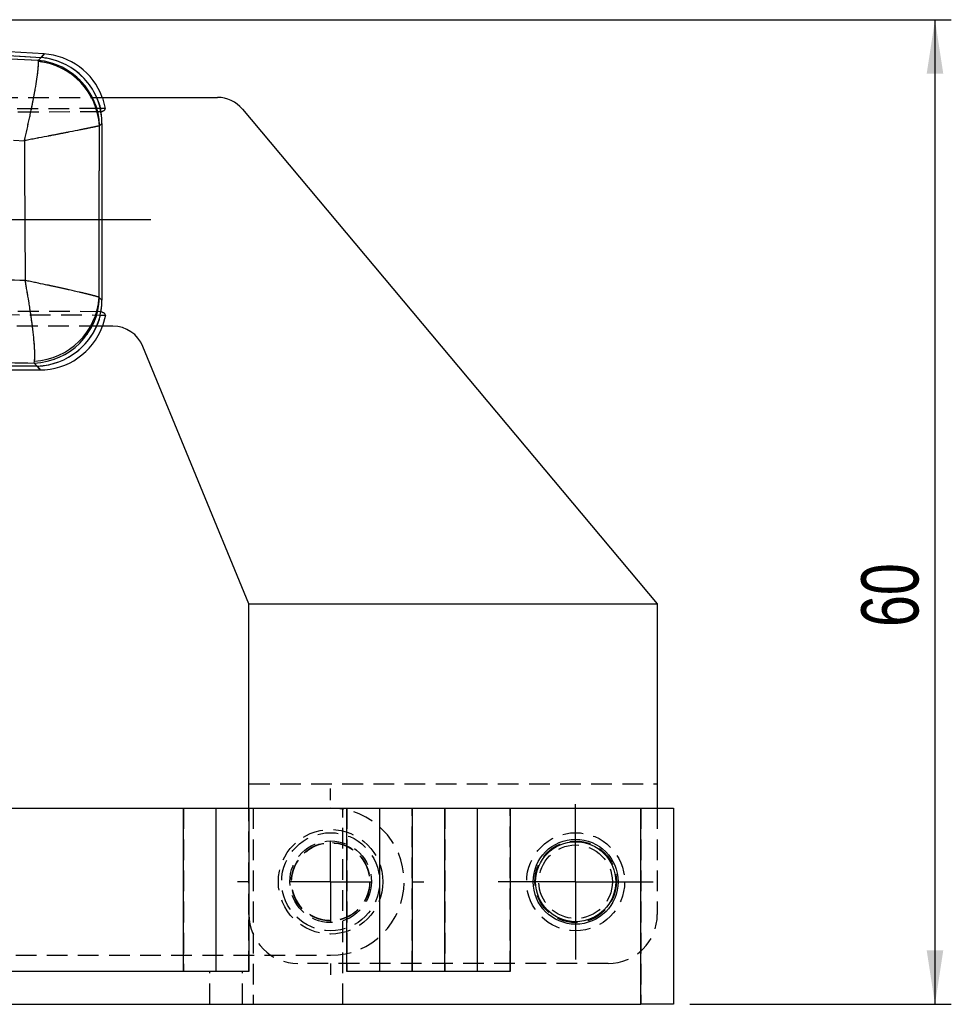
# Model space of a CAD drawing. Extents: x 30 to 391, y 7 to 282.
# Tile 24 of 30: x 150 to 207, y 210 to 270. Entities that reach past the tile are written whole.
import ezdxf

# ---------------------------------------------------------------- set-up
doc = ezdxf.new("R2010")
doc.units = 0
doc.linetypes.add('CENTERX2', pattern=[20.32, 12.7, -2.54, 2.54, -2.54])
doc.linetypes.add('HIDDEN', pattern=[1.905, 1.27, -0.635])
doc.layers.get('0').update_dxf_attribs({"linetype": 'CONTINUOUS'})
doc.styles.add('SLDTEXTSTYLE0', font='TXT', dxfattribs={"width": 0.75})
doc.dimstyles.new('SLDDIMSTYLE0', dxfattribs={"dimtxt": 3.5, "dimasz": 3.302, "dimexe": 0, "dimexo": 0.0625, "dimgap": 0.875, "dimtad": 1, "dimdec": 0, "dimrnd": 1e-09, "dimzin": 12, "dimtxsty": 'SLDTEXTSTYLE0', "dimsah": 1, "dimcen": 0.09, "dimazin": 3, "dimtfac": 1, "dimtdec": 0, "dimtofl": 0, "dimtmove": 0, "dimatfit": 3, "dimtolj": 1, "dimtzin": 12})

# ---------------------------------------------------------------- blocks, each defined once
blk = doc.blocks.new('_D')
at = {"color": 179, "linetype": 'CONTINUOUS'}
for p, q in [((118.125, 270.152), (206.743, 270.152)), ((205.743, 270.152), (205.743, 209.896)), ((190.743, 209.896), (206.743, 209.896))]:
    blk.add_line(p, q, dxfattribs=at)
for points in [[(205.743, 270.152), (205.235, 266.85), (206.251, 266.85)], [(205.743, 209.896), (206.251, 213.198), (205.235, 213.198)]]:
    blk.add_solid(points, dxfattribs=at)
at = {"color": 179, "linetype": 'CONTINUOUS', "insert": (201.231, 232.986, 0.1), "char_height": 3.5, "attachment_point": 1, "rotation": 90, "style": 'SLDTEXTSTYLE0'}
blk.add_mtext('60', dxfattribs=at)
blk = doc.blocks.new('SW_CENTERMARKSYMBOL_0')
at = {"color": 0, "linetype": 'CONTINUOUS'}
for p, q in [((0, 2.5), (0, 4.75)), ((0, 0), (0, 2.5)), ((-2.5, 0), (-4.75, 0)), ((0, 0), (-2.5, 0)), ((0, 0), (0, -2.5)), ((0, 0), (2.5, 0)), ((2.5, 0), (4.75, 0)), ((0, -2.5), (0, -4.75))]:
    blk.add_line(p, q, dxfattribs=at)
blk = doc.blocks.new('SW_CENTERMARKSYMBOL_1')
at = {"color": 0, "linetype": 'CONTINUOUS'}
for p, q in [((0, 5), (0, 5.7)), ((0, 0), (0, 2.5)), ((-5, 0), (-5.7, 0)), ((0, 0), (-2.5, 0)), ((0, 0), (0, -2.5)), ((0, 0), (2.5, 0)), ((5, 0), (5.7, 0)), ((0, -5), (0, -5.7))]:
    blk.add_line(p, q, dxfattribs=at)

msp = doc.modelspace()

# ---------------------------------------------------------------- linework, layer by layer
at = {"color": 7, "linetype": 'CONTINUOUS'}
for p, q in [((151.1995, 268.0541), (117.1254, 270.152)), ((117.1113, 269.9217), (151.0265, 267.8336)), ((150.8431, 267.6613), (117.3535, 269.2491)), ((151.0261, 267.8332), (150.8431, 267.6613)), ((150.8499, 267.5866), (150.8431, 267.6613)), ((154.6168, 265.3962), (161.8099, 265.3962)), ((154.6583, 264.7139), (154.637, 264.7138)), ((154.659, 264.7139), (154.6583, 264.7139)), ((154.7991, 264.7145), (154.659, 264.7139)), ((163.3423, 264.6814), (188.7428, 234.3962)), ((154.5832, 263.6561), (154.5957, 263.6704)), ((154.5957, 263.6704), (154.7394, 263.8053)), ((154.7394, 263.8053), (154.7394, 252.9894)), ((149.3262, 262.782), (149.9897, 262.7463)), ((154.589, 253.1398), (154.5711, 253.1629)), ((154.7394, 252.9894), (154.589, 253.1398)), ((154.6368, 252.0786), (154.6564, 252.0785)), ((154.6564, 252.0785), (154.8005, 252.0779)), ((155.4034, 251.3962), (154.6191, 251.3962)), ((163.7428, 234.3962), (157.2528, 250.1577)), ((150.7804, 248.9517), (125.8374, 248.9517)), ((150.5906, 249.1415), (150.6108, 249.255)), ((150.5906, 249.1415), (150.7804, 248.9517)), ((125.8374, 248.7204), (150.95, 248.7204)), ((163.7428, 234.3962), (188.7428, 234.3962)), ((163.7428, 221.8962), (163.7428, 234.3962)), ((188.7428, 234.3962), (188.7428, 221.8962)), ((148.2428, 221.8962), (159.7428, 221.8962)), ((159.7428, 211.8962), (159.7428, 221.8962)), ((159.7428, 221.8962), (161.7428, 221.8962)), ((161.7428, 211.8962), (161.7428, 221.8962)), ((161.7428, 221.8962), (163.7428, 221.8962)), ((163.7428, 221.8962), (163.7428, 211.8962)), ((163.7428, 221.8962), (169.7428, 221.8962)), ((169.7428, 211.8962), (169.7428, 221.8962)), ((169.7428, 221.8962), (171.7428, 221.8962)), ((171.7428, 221.8962), (171.7428, 211.8962)), ((171.7428, 221.8962), (173.7428, 221.8962)), ((173.7428, 221.8962), (173.7428, 211.8962)), ((173.7428, 221.8962), (175.7428, 221.8962)), ((175.7428, 211.8962), (175.7428, 221.8962)), ((175.7428, 221.8962), (177.7428, 221.8962)), ((177.7428, 211.8962), (177.7428, 221.8962)), ((177.7428, 221.8962), (179.7428, 221.8962)), ((179.7428, 221.8962), (179.7428, 211.8962)), ((179.7428, 221.8962), (187.7428, 221.8962)), ((187.7428, 209.8962), (187.7428, 221.8962)), ((187.7428, 221.8962), (189.7428, 221.8962)), ((189.7428, 221.8962), (189.7428, 209.8962)), ((163.7428, 211.8962), (144.2428, 211.8962)), ((179.7428, 211.8962), (169.7428, 211.8962)), ((113.7428, 209.8962), (187.7428, 209.8962)), ((189.7428, 209.8962), (187.7428, 209.8962))]:
    msp.add_line(p, q, dxfattribs=at)
at = {"color": 7, "linetype": 'HIDDEN'}
for p, q in [((117.1113, 269.9217), (151.0265, 267.8336)), ((150.8431, 267.6613), (117.3535, 269.2491)), ((151.0261, 267.8332), (150.8431, 267.6613)), ((150.8499, 267.5866), (150.8431, 267.6613)), ((119.7428, 265.3962), (154.6168, 265.3962)), ((154.637, 264.7138), (109.7861, 264.5185)), ((154.6776, 264.5135), (109.3558, 264.33)), ((154.7015, 264.5222), (154.7021, 264.5225)), ((154.5832, 263.6561), (154.5957, 263.6704)), ((154.5957, 263.6704), (154.7394, 263.8053)), ((149.3262, 262.782), (149.9897, 262.7463)), ((154.589, 253.1398), (154.5711, 253.1629)), ((154.7394, 252.9894), (154.589, 253.1398)), ((154.6774, 252.2789), (100.7135, 252.4973)), ((100.7996, 252.313), (154.6368, 252.0786)), ((154.9488, 252.0779), (154.7668, 251.3962)), ((154.6191, 251.3962), (119.7428, 251.3962)), ((150.7804, 248.9517), (125.8374, 248.9517)), ((150.5906, 249.1415), (150.6108, 249.255)), ((150.5906, 249.1415), (150.7804, 248.9517)), ((163.7428, 223.3962), (188.7428, 223.3962)), ((159.7428, 221.8962), (159.7428, 211.8962)), ((163.7428, 215.3962), (163.7428, 221.8962)), ((163.9928, 221.8962), (163.9928, 209.8962)), ((169.4928, 209.8962), (169.4928, 221.8962)), ((169.7428, 221.8962), (169.7428, 211.8962)), ((173.7428, 211.8962), (173.7428, 221.8962)), ((175.7428, 221.8962), (175.7428, 211.8962)), ((179.7428, 211.8962), (179.7428, 221.8962)), ((187.7428, 221.8962), (187.7428, 209.8962)), ((188.7428, 221.8962), (188.7428, 215.3962)), ((163.7428, 211.8962), (163.7428, 215.3962)), ((143.7428, 212.8962), (168.7428, 212.8962)), ((185.7428, 212.3962), (166.7428, 212.3962)), ((161.3428, 209.8962), (161.3428, 211.8962)), ((163.3428, 209.8962), (163.3428, 211.8962))]:
    msp.add_line(p, q, dxfattribs=at)
at = {"color": 179, "linetype": 'CENTERX2'}
msp.add_line((157.7428, 257.8962), (104.7428, 257.8962), dxfattribs=at)
at = {"color": 8, "linetype": 'CONTINUOUS', "flags": 128}
for points in [[(151.1995, 268.0541), (151.1562, 267.9989), (151.0265, 267.8336)], [(150.7804, 248.9517), (150.9076, 248.7784), (150.95, 248.7204), (150.95, 248.7204)]]:
    msp.add_lwpolyline(points, dxfattribs=at)
at = {"color": 7, "linetype": 'HIDDEN', "flags": 128}
for points in [[(151.0265, 267.8336), (151.1562, 267.9989), (151.1995, 268.0541), (151.1995, 268.0541)], [(154.7631, 265.3962), (154.7728, 265.3694), (154.947, 264.7143)], [(150.95, 248.7204), (150.9076, 248.7784), (150.7804, 248.9517)]]:
    msp.add_lwpolyline(points, dxfattribs=at)
at = {"color": 7, "linetype": 'HIDDEN'}
for centre, radius in [((168.7428, 217.3962), 3.2), ((168.7428, 217.3962), 3), ((183.7428, 217.3962), 3), ((168.7428, 217.3962), 2.5), ((168.7428, 217.3962), 2.4), ((168.7428, 217.3962), 2.3812), ((183.7428, 217.3962), 2.5), ((183.7428, 217.3962), 2.25)]:
    msp.add_circle(centre, radius, dxfattribs=at)
at = {"color": 7, "linetype": 'CONTINUOUS'}
for radius in [2.6, 2.45]:
    msp.add_circle((183.7428, 217.3962), radius, dxfattribs=at)
for centre, radius, start, end in [((150.4559, 263.5375), 4.1419, 1.83844, 84.636187), ((150.4177, 263.4378), 4.1712, 3.000265, 84.05205), ((150.6351, 263.7035), 4.1482, 14.096582, 84.590922), ((150.6358, 263.704), 4.1481, 14.090451, 84.594138), ((150.95, 264.0018), 4.06, 20.086764, 86.731084), ((161.8099, 263.3962), 2, 39.986887, 90), ((150.4472, 253.2833), 4.1442, 271.98357, 358.016391), ((150.3943, 253.4351), 4.1856, 272.964679, 356.271999), ((150.6328, 253.1004), 4.1513, 272.037322, 345.749467), ((150.95, 252.7804), 4.06, 269.729828, 340.06526), ((155.4034, 249.3962), 2, 22.380134, 90)]:
    msp.add_arc(centre, radius, start, end, dxfattribs=at)
at = {"color": 7, "linetype": 'HIDDEN'}
for centre, radius, start, end in [((150.4559, 263.5375), 4.1419, 1.83844, 84.636187), ((150.4177, 263.4378), 4.1712, 3.000265, 84.05205), ((150.6353, 263.704), 4.1477, 11.378213, 84.593163), ((150.636, 263.7044), 4.1476, 11.375253, 84.596437), ((150.4472, 253.2833), 4.1442, 271.98357, 358.016391), ((150.3943, 253.4351), 4.1856, 272.964679, 356.271999), ((150.6331, 253.0999), 4.1507, 272.034194, 348.475806), ((168.7428, 217.3962), 4.5, 270, 90), ((166.7428, 215.3962), 3, 180, 270), ((185.7428, 215.3962), 3, 270, 0)]:
    msp.add_arc(centre, radius, start, end, dxfattribs=at)
at = {"color": 7, "linetype": 'CONTINUOUS'}
for centre, major_axis, ratio, start_param, end_param in [((140.0307, 268.8522), (11.1643, -0.7093), 0.175747, 6.1198183, 6.1200375), ((150.6199, 263.6916), (3.0062, 2.8956), 0.9727093, 5.5303408, 5.7537104), ((150.6199, 253.1106), (-2.9187, 2.9938), 0.9710246, 3.7013638, 3.9249843)]:
    msp.add_ellipse(centre, major_axis=major_axis, ratio=ratio, start_param=start_param, end_param=end_param, dxfattribs=at)
at = {"color": 7, "linetype": 'HIDDEN'}
for centre, major_axis, ratio, start_param, end_param in [((140.0307, 268.8522), (11.1643, -0.7093), 0.175747, 6.1198183, 6.1200375), ((152.1168, 265.0972), (8.5894, 2.7677), 0.153481, 4.9653367, 4.9682515), ((150.6199, 263.6916), (3.0062, 2.8956), 0.9727093, 5.5303408, 5.7037626), ((150.6199, 253.1106), (-2.9187, 2.9938), 0.9710246, 3.751246, 3.9249843), ((151.9808, 251.7497), (7.9197, -2.4343), 0.163833, 1.2710723, 1.2741304)]:
    msp.add_ellipse(centre, major_axis=major_axis, ratio=ratio, start_param=start_param, end_param=end_param, dxfattribs=at)
at = {"color": 7, "linetype": 'CONTINUOUS'}
for points, knots in [([(149.9897, 262.7463), (149.9908, 262.7511), (150.102, 263.2159), (150.2326, 263.7885), (150.4054, 264.5966), (150.5306, 265.2131), (150.6609, 265.9158), (150.7593, 266.5208), (150.8225, 267.0004), (150.8549, 267.3663), (150.8516, 267.5132), (150.8499, 267.5866)], [0, 0, 0, 0, 0.0021842, 0.2127378, 0.2603335, 0.3906352, 0.5209278, 0.6464051, 0.7718725, 0.885939, 1, 1, 1, 1]), ([(154.5832, 263.6561), (154.5274, 263.6432), (154.4159, 263.6172), (154.0995, 263.5502), (153.6652, 263.4613), (153.0998, 263.3481), (152.4278, 263.2157), (151.8279, 263.099), (151.0333, 262.9454), (150.4626, 262.8363), (149.9945, 262.7473), (149.9897, 262.7463)], [0, 0, 0, 0, 0.1140598, 0.2281248, 0.3535922, 0.4790696, 0.6093572, 0.7396544, 0.7872614, 0.997816, 1, 1, 1, 1]), ([(154.5711, 253.1629), (154.5733, 254.9147), (154.5779, 258.4124), (154.5814, 261.9102), (154.5832, 263.6561)], [0, 0, 0, 0, 0.500831, 1, 1, 1, 1]), ([(149.9897, 262.7463), (149.9974, 261.3144), (150.0128, 258.4633), (150.0316, 255.6122), (150.0409, 254.1931)], [0, 0, 0, 0, 0.5022329, 1, 1, 1, 1]), ([(150.0409, 254.1931), (148.2693, 254.2351), (140.3525, 254.4229), (132.4325, 254.5774), (126.2849, 254.6973)], [0, 0, 0, 0, 0.22378, 1, 1, 1, 1]), ([(150.6108, 249.255), (150.6186, 249.3356), (150.6343, 249.4966), (150.6274, 249.8862), (150.5944, 250.3923), (150.5313, 251.0259), (150.4399, 251.7548), (150.3452, 252.4049), (150.2178, 253.2077), (150.1213, 253.7614), (150.0418, 254.1882), (150.0409, 254.1931)], [0, 0, 0, 0, 0.11489455, 0.22979502, 0.35761735, 0.48545181, 0.61727356, 0.7491061, 0.80525743, 0.99779972, 1, 1, 1, 1]), ([(154.5711, 253.1629), (154.5154, 253.1808), (154.4041, 253.2167), (154.087, 253.3004), (153.6498, 253.4077), (153.0792, 253.5405), (152.4028, 253.6921), (151.7856, 253.8264), (151.0122, 253.9916), (150.4694, 254.1049), (150.0457, 254.1921), (150.0409, 254.1931)], [0, 0, 0, 0, 0.11488862, 0.22978338, 0.35760621, 0.4854409, 0.61723732, 0.7490444, 0.80525402, 0.99780006, 1, 1, 1, 1]), ([(125.8374, 249.5335), (131.9808, 249.4379), (140.233, 249.3093), (148.4825, 249.1757), (150.5906, 249.1415)], [0, 0, 0, 0, 0.7444505, 1, 1, 1, 1])]:
    msp.add_open_spline(points, degree=3, knots=knots, dxfattribs=at)
at = {"color": 7, "linetype": 'HIDDEN'}
for points, knots in [([(149.9897, 262.7463), (149.9908, 262.7511), (150.102, 263.2159), (150.2326, 263.7885), (150.4054, 264.5966), (150.5306, 265.2131), (150.6609, 265.9158), (150.7593, 266.5208), (150.8225, 267.0004), (150.8549, 267.3663), (150.8516, 267.5132), (150.8499, 267.5866)], [0, 0, 0, 0, 0.0021842, 0.2127378, 0.2603335, 0.3906352, 0.5209278, 0.6464051, 0.7718725, 0.885939, 1, 1, 1, 1]), ([(154.7021, 264.5225), (154.7772, 264.5543), (154.9282, 264.6184), (154.9406, 264.6828), (154.9469, 264.7151)], [0, 0, 0, 0, 0.4974543, 1, 1, 1, 1]), ([(154.9469, 264.7151), (154.941, 264.7151), (154.9329, 264.715), (154.827, 264.7146), (154.7991, 264.7145)], [0, 0, 0, 0, 0.7358927, 1, 1, 1, 1]), ([(154.5832, 263.6561), (154.5274, 263.6432), (154.4159, 263.6172), (154.0995, 263.5502), (153.6652, 263.4613), (153.0998, 263.3481), (152.4278, 263.2157), (151.8279, 263.099), (151.0333, 262.9454), (150.4626, 262.8363), (149.9945, 262.7473), (149.9897, 262.7463)], [0, 0, 0, 0, 0.1140598, 0.2281248, 0.3535922, 0.4790696, 0.6093572, 0.7396544, 0.7872614, 0.997816, 1, 1, 1, 1]), ([(154.5711, 253.1629), (154.5733, 254.9147), (154.5779, 258.4124), (154.5814, 261.9102), (154.5832, 263.6561)], [0, 0, 0, 0, 0.500831, 1, 1, 1, 1]), ([(149.9897, 262.7463), (149.9974, 261.3144), (150.0128, 258.4633), (150.0316, 255.6122), (150.0409, 254.1931)], [0, 0, 0, 0, 0.5022329, 1, 1, 1, 1]), ([(150.0409, 254.1931), (148.2693, 254.2351), (140.3525, 254.4229), (132.4325, 254.5774), (126.2849, 254.6973)], [0, 0, 0, 0, 0.22378, 1, 1, 1, 1]), ([(154.5711, 253.1629), (154.5154, 253.1808), (154.4041, 253.2167), (154.087, 253.3004), (153.6498, 253.4077), (153.0792, 253.5405), (152.4028, 253.6921), (151.7856, 253.8264), (151.0122, 253.9916), (150.4694, 254.1049), (150.0457, 254.1921), (150.0409, 254.1931)], [0, 0, 0, 0, 0.11488862, 0.22978338, 0.35760621, 0.4854409, 0.61723732, 0.7490444, 0.80525402, 0.99780006, 1, 1, 1, 1]), ([(150.6108, 249.255), (150.6186, 249.3356), (150.6343, 249.4966), (150.6274, 249.8862), (150.5944, 250.3923), (150.5313, 251.0259), (150.4399, 251.7548), (150.3452, 252.4049), (150.2178, 253.2077), (150.1213, 253.7614), (150.0418, 254.1882), (150.0409, 254.1931)], [0, 0, 0, 0, 0.11489455, 0.22979502, 0.35761735, 0.48545181, 0.61727356, 0.7491061, 0.80525743, 0.99779972, 1, 1, 1, 1]), ([(154.9487, 252.0773), (154.9424, 252.1094), (154.9298, 252.174), (154.777, 252.2383), (154.7002, 252.2706)], [0, 0, 0, 0, 0.4973985, 1, 1, 1, 1]), ([(154.8005, 252.0779), (154.8275, 252.0778), (154.9346, 252.0773), (154.9427, 252.0773), (154.9487, 252.0773)], [0, 0, 0, 0, 0.2524405, 1, 1, 1, 1]), ([(125.8374, 249.5335), (131.9808, 249.4379), (140.233, 249.3093), (148.4825, 249.1757), (150.5906, 249.1415)], [0, 0, 0, 0, 0.7444505, 1, 1, 1, 1])]:
    msp.add_open_spline(points, degree=3, knots=knots, dxfattribs=at)

# ---------------------------------------------------------------- block references
at = {"color": 179, "linetype": 'CONTINUOUS'}
for name, p in [('SW_CENTERMARKSYMBOL_1', (168.7428, 217.3962)), ('SW_CENTERMARKSYMBOL_0', (183.7428, 217.3962))]:
    msp.add_blockref(name, p, dxfattribs=at)

# ---------------------------------------------------------------- dimensions: what is measured, and where the dimension line sits
dim = msp.add_linear_dim(base=(205.7428, 209.8962), p1=(117.1254, 270.152), p2=(189.7428, 209.8962), angle=90, dimstyle='SLDDIMSTYLE0', dxfattribs=at)
dim.commit()
dim.dimension.update_dxf_attribs({"geometry": '_D', "text_midpoint": (205.7428, 236.9937), "dimtype": 160})

doc.saveas('drawing.dxf')
